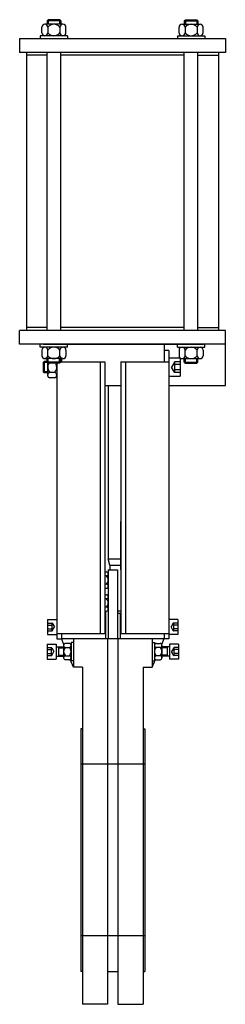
# Model space of a CAD drawing. Extents: x 14 to 194, y 7 to 867.
import ezdxf

# ---------------------------------------------------------------- set-up
doc = ezdxf.new("R2010")
doc.units = 0
doc.header["$LTSCALE"] = 15
doc.header["$MEASUREMENT"] = 0
doc.linetypes.add('RAYITAS', pattern=[0.375, 0.25, -0.125])
doc.layers.add('CYL_XDN150', color=7, linetype='CONTINUOUS')

msp = doc.modelspace()

# ---------------------------------------------------------------- linework, layer by layer
at = {"layer": 'CYL_XDN150'}
for p, q in [((33.75, 855.7), (33.75, 860.7)), ((52.21, 863.2), (36.39, 863.2)), ((39.3, 867.2), (38.3, 866.2)), ((50.3, 866.2), (38.3, 866.2)), ((38.3, 866.2), (38.3, 863.2)), ((39.02, 860.7), (39.02, 855.7)), ((49.3, 867.2), (39.3, 867.2)), ((39.3, 867.2), (39.3, 863.2)), ((49.3, 867.2), (49.3, 863.2)), ((50.3, 866.2), (49.3, 867.2)), ((49.57, 860.7), (49.57, 855.7)), ((50.3, 866.2), (50.3, 863.2)), ((54.85, 855.7), (54.85, 860.7)), ((153.75, 855.7), (153.75, 860.7)), ((156.39, 863.2), (172.21, 863.2)), ((158.3, 866.2), (159.3, 867.2)), ((158.3, 866.2), (170.3, 866.2)), ((158.3, 866.2), (158.3, 863.2)), ((159.02, 860.7), (159.02, 855.7)), ((159.3, 867.2), (169.3, 867.2)), ((159.3, 867.2), (159.3, 863.2)), ((169.3, 867.2), (170.3, 866.2)), ((169.3, 867.2), (169.3, 863.2)), ((169.57, 860.7), (169.57, 855.7)), ((170.3, 866.2), (170.3, 863.2)), ((174.85, 855.7), (174.85, 860.7)), ((56.3, 853.2), (32.3, 853.2)), ((32.3, 853.2), (32.3, 850.7)), ((56.3, 853.2), (56.3, 850.7)), ((152.3, 853.2), (176.3, 853.2)), ((152.3, 853.2), (152.3, 850.7)), ((176.3, 853.2), (176.3, 850.7)), ((14.3, 850.63), (194.3, 850.63)), ((14.3, 850.63), (14.3, 838.63)), ((194.3, 850.63), (194.3, 838.63)), ((194.3, 838.63), (14.3, 838.63)), ((20.3, 838.63), (20.3, 595.63)), ((38.3, 836.13), (20.3, 836.13)), ((38.3, 595.56), (38.3, 838.56)), ((50.3, 595.56), (50.3, 838.56)), ((158.3, 836.13), (50.3, 836.13)), ((158.3, 595.56), (158.3, 838.56)), ((170.3, 595.56), (170.3, 838.56)), ((170.3, 836.13), (188.3, 836.13)), ((188.3, 838.63), (188.3, 595.63)), ((194.3, 595.63), (14.3, 595.63)), ((14.3, 583.63), (14.3, 595.63)), ((38.3, 598.13), (20.3, 598.13)), ((158.3, 598.13), (50.3, 598.13)), ((170.3, 598.13), (188.3, 598.13)), ((194.3, 547.63), (194.3, 595.63)), ((194.3, 583.63), (14.3, 583.63)), ((32.3, 581.06), (32.3, 583.56)), ((56.3, 581.06), (32.3, 581.06)), ((33.75, 578.56), (33.75, 573.56)), ((34.8, 583.63), (175.32, 583.63)), ((39.02, 573.56), (39.02, 578.56)), ((49.57, 573.56), (49.57, 578.56)), ((54.85, 578.56), (54.85, 573.56)), ((56.3, 581.06), (56.3, 583.56)), ((140.8, 583.63), (140.8, 568.39)), ((144.8, 578.13), (140.8, 578.13)), ((144.8, 578.13), (144.8, 326.13)), ((152.3, 581.06), (152.3, 583.56)), ((152.3, 581.06), (176.3, 581.06)), ((153.75, 578.56), (153.75, 573.56)), ((159.02, 573.56), (159.02, 578.56)), ((169.57, 573.56), (169.57, 578.56)), ((174.85, 578.56), (174.85, 573.56)), ((176.3, 581.06), (176.3, 583.56)), ((35.8, 568.63), (34.8, 567.63)), ((38.3, 568.63), (35.8, 568.63)), ((35.8, 568.63), (35.8, 558.63)), ((52.21, 571.06), (36.39, 571.06)), ((38.3, 568.06), (38.3, 571.06)), ((50.3, 568.06), (38.3, 568.06)), ((39.3, 567.06), (38.3, 568.06)), ((39.3, 567.06), (39.3, 571.06)), ((49.3, 567.06), (49.3, 571.06)), ((50.3, 568.06), (49.3, 567.06)), ((50.3, 568.06), (50.3, 571.06)), ((50.3, 568.39), (88.8, 568.39)), ((50.8, 571.06), (50.8, 568.39)), ((84.8, 568.39), (84.8, 330.89)), ((88.8, 568.39), (88.8, 330.89)), ((102.8, 568.39), (102.8, 330.89)), ((102.8, 568.39), (144.8, 568.39)), ((106.8, 568.39), (106.8, 330.89)), ((144.8, 571.63), (154.74, 571.63)), ((154.8, 571.59), (154.8, 555.63)), ((156.39, 571.06), (172.21, 571.06)), ((158.3, 568.06), (158.3, 571.06)), ((158.3, 568.06), (170.3, 568.06)), ((158.3, 568.06), (159.3, 567.06)), ((159.3, 567.06), (159.3, 571.06)), ((169.3, 567.06), (169.3, 571.06)), ((169.3, 567.06), (170.3, 568.06)), ((170.3, 568.06), (170.3, 571.06)), ((38.73, 567.63), (34.8, 567.63)), ((34.8, 567.63), (34.8, 559.63)), ((38.8, 559.63), (34.8, 559.63)), ((34.8, 559.63), (35.8, 558.63)), ((38.8, 567.56), (38.8, 556.54)), ((49.3, 567.06), (39.3, 567.06)), ((46.8, 567.06), (46.8, 326.13)), ((159.3, 567.06), (169.3, 567.06)), ((38.8, 558.63), (35.8, 558.63)), ((44.8, 558.9), (40.8, 558.9)), ((44.8, 554.18), (40.8, 554.18)), ((144.8, 555.63), (154.8, 555.63)), ((88.8, 547.63), (102.8, 547.63)), ((91.8, 547.63), (91.8, 396.23)), ((144.8, 547.63), (194.3, 547.63)), ((102.8, 386.63), (102.8, 428.69)), ((91.8, 396.23), (102.8, 396.23)), ((93.3, 390.63), (91.8, 396.23)), ((93.3, 390.63), (102.8, 390.63)), ((93.3, 390.63), (93.3, 386.63)), ((88.8, 384.82), (90.17, 384.82)), ((90.17, 381.22), (88.8, 381.22)), ((91.8, 386.63), (99.8, 386.63)), ((91.8, 386.63), (91.8, 326.63)), ((91.8, 383.02), (91.8, 372.24)), ((99.8, 386.63), (99.8, 326.63)), ((90.17, 374.03), (88.8, 374.03)), ((88.8, 370.44), (90.17, 370.44)), ((88.8, 364.82), (90.17, 364.82)), ((91.8, 363.02), (91.8, 352.24)), ((90.17, 361.22), (88.8, 361.22)), ((90.17, 354.03), (88.8, 354.03)), ((88.8, 350.44), (90.17, 350.44)), ((89.3, 350.44), (89.3, 326.63)), ((99.8, 350.63), (102.8, 350.63)), ((99.8, 348.63), (102.8, 348.63)), ((99.8, 348.63), (102.8, 348.63)), ((102.3, 348.63), (102.3, 326.63)), ((38.8, 343.13), (38.8, 330.13)), ((38.8, 343.13), (46.8, 343.13)), ((152.8, 343.13), (144.8, 343.13)), ((152.8, 343.13), (152.8, 330.13)), ((38.8, 330.13), (46.8, 330.13)), ((46.8, 330.89), (88.8, 330.89)), ((50.8, 330.89), (50.8, 326.13)), ((102.8, 330.89), (144.8, 330.89)), ((140.8, 330.89), (140.8, 326.13)), ((152.8, 330.13), (144.8, 330.13)), ((38.3, 321.63), (46.3, 321.63)), ((38.3, 321.63), (38.3, 308.63)), ((46.3, 321.63), (46.3, 308.63)), ((46.3, 319.13), (52.8, 319.13)), ((46.8, 326.13), (50.8, 326.13)), ((48.3, 319.13), (48.3, 311.13)), ((48.3, 318.38), (52.8, 318.38)), ((50.8, 326.63), (140.8, 326.63)), ((53.01, 321.37), (50.8, 326.63)), ((52.8, 320.52), (52.8, 309.74)), ((57.67, 322.32), (54.42, 322.32)), ((54.42, 318.72), (57.67, 318.72)), ((59.3, 323.13), (59.3, 307.13)), ((61.3, 323.13), (59.3, 323.13)), ((59.3, 320.52), (59.3, 309.74)), ((61.3, 326.63), (61.3, 301.63)), ((91.3, 326.63), (91.3, 6.94)), ((100.3, 326.63), (100.3, 6.94)), ((130.3, 326.63), (130.3, 301.63)), ((130.3, 323.13), (132.3, 323.13)), ((132.3, 323.13), (132.3, 307.13)), ((132.3, 320.52), (132.3, 309.74)), ((133.92, 322.32), (137.17, 322.32)), ((137.17, 318.72), (133.92, 318.72)), ((138.59, 321.37), (140.8, 326.63)), ((138.8, 320.52), (138.8, 309.74)), ((145.3, 319.13), (138.8, 319.13)), ((143.3, 318.38), (138.8, 318.38)), ((144.8, 326.13), (140.8, 326.13)), ((143.3, 319.13), (143.3, 311.13)), ((145.3, 321.63), (145.3, 308.63)), ((153.3, 321.63), (145.3, 321.63)), ((153.3, 321.63), (153.3, 308.63)), ((46.3, 311.13), (52.8, 311.13)), ((48.3, 311.88), (52.8, 311.88)), ((54.42, 311.53), (57.67, 311.53)), ((137.17, 311.53), (133.92, 311.53)), ((143.3, 311.88), (138.8, 311.88)), ((145.3, 311.13), (138.8, 311.13)), ((38.3, 308.63), (46.3, 308.63)), ((57.67, 307.94), (54.42, 307.94)), ((61.3, 301.63), (58.52, 308.25)), ((61.3, 307.13), (59.3, 307.13)), ((69.3, 301.63), (61.3, 301.63)), ((69.3, 301.63), (69.3, 6.94)), ((122.3, 301.63), (122.3, 6.94)), ((122.3, 301.63), (130.3, 301.63)), ((130.3, 301.63), (133.08, 308.25)), ((130.3, 307.13), (132.3, 307.13)), ((133.92, 307.94), (137.17, 307.94)), ((153.3, 308.63), (145.3, 308.63)), ((67.8, 247.63), (67.8, 35.63)), ((69.3, 247.63), (67.8, 247.63)), ((122.3, 247.63), (123.8, 247.63)), ((123.8, 247.63), (123.8, 35.63)), ((123.8, 216.63), (67.8, 216.63)), ((123.8, 66.63), (67.8, 66.63)), ((69.3, 35.63), (67.8, 35.63)), ((91.3, 35.63), (100.3, 35.63)), ((122.3, 35.63), (123.8, 35.63)), ((91.3, 6.94), (69.3, 6.94)), ((100.3, 6.94), (122.3, 6.94))]:
    msp.add_line(p, q, dxfattribs=at)
at = {"layer": 'CYL_XDN150', "linetype": 'RAYITAS', "ltscale": 6}
for p, q in [((149.73, 568.08), (147.16, 563.63)), ((154.8, 568.2), (149.94, 568.2)), ((149.73, 559.18), (147.16, 563.63)), ((154.8, 565.92), (150.05, 565.92)), ((154.8, 561.34), (150.05, 561.34)), ((154.8, 559.05), (149.94, 559.05)), ((38.8, 340.06), (42.66, 340.06)), ((38.8, 338.34), (42.55, 338.34)), ((42.87, 339.93), (44.78, 336.63)), ((42.87, 333.32), (44.78, 336.63)), ((148.73, 339.93), (146.82, 336.63)), ((148.73, 333.32), (146.82, 336.63)), ((152.8, 340.06), (148.94, 340.06)), ((152.8, 338.34), (149.05, 338.34)), ((38.8, 334.91), (42.55, 334.91)), ((38.8, 333.2), (42.66, 333.2)), ((152.8, 333.2), (148.94, 333.2)), ((152.8, 334.91), (149.05, 334.91)), ((38.3, 318.56), (42.16, 318.56)), ((42.37, 318.43), (44.28, 315.13)), ((149.23, 318.43), (147.32, 315.13)), ((153.3, 318.56), (149.44, 318.56)), ((38.3, 316.84), (42.05, 316.84)), ((38.3, 313.41), (42.05, 313.41)), ((38.3, 311.7), (42.16, 311.7)), ((42.37, 311.82), (44.28, 315.13)), ((149.23, 311.82), (147.32, 315.13)), ((153.3, 311.7), (149.44, 311.7)), ((153.3, 316.84), (149.55, 316.84)), ((153.3, 313.41), (149.55, 313.41))]:
    msp.add_line(p, q, dxfattribs=at)
at = {"layer": 'CYL_XDN150'}
for centre, radius, start, end in [((36.39, 860.56), 2.64, 3.0662, 176.9338), ((44.3, 856.39), 6.82, 39.2843, 140.7157), ((52.21, 860.56), 2.64, 3.0662, 176.9338), ((156.39, 860.56), 2.64, 3.0662, 176.9338), ((164.3, 856.39), 6.82, 39.2843, 140.7157), ((172.21, 860.56), 2.64, 3.0662, 176.9338), ((36.39, 855.84), 2.64, 183.0662, 356.9338), ((44.3, 860.02), 6.82, 219.2843, 320.7157), ((52.21, 855.84), 2.64, 183.0662, 356.9338), ((156.39, 855.84), 2.64, 183.0662, 356.9338), ((164.3, 860.02), 6.82, 219.2843, 320.7157), ((172.21, 855.84), 2.64, 183.0662, 356.9338), ((36.39, 578.41), 2.64, 3.0662, 176.9338), ((44.3, 574.24), 6.82, 39.2843, 140.7157), ((52.21, 578.41), 2.64, 3.0662, 176.9338), ((156.39, 578.41), 2.64, 3.0662, 176.9338), ((164.3, 574.24), 6.82, 39.2843, 140.7157), ((172.21, 578.41), 2.64, 3.0662, 176.9338), ((36.39, 573.7), 2.64, 183.0662, 356.9338), ((44.3, 577.87), 6.82, 219.2843, 320.7157), ((52.21, 573.7), 2.64, 183.0662, 356.9338), ((156.39, 573.7), 2.64, 183.0662, 356.9338), ((164.3, 577.87), 6.82, 219.2843, 320.7157), ((172.21, 573.7), 2.64, 183.0662, 356.9338), ((45.38, 563.63), 6.58, 148.62792, 225.88398), ((40.22, 563.63), 6.58, 314.11602, 31.37208), ((41.19, 556.54), 2.4, 99.50011, 260.49989), ((44.4, 556.54), 2.4, 279.50011, 80.49989), ((89.99, 383.02), 1.81, 275.77073, 84.22927), ((87.01, 377.63), 4.79, 311.35248, 48.64752), ((89.99, 372.24), 1.81, 275.77073, 84.22927), ((89.99, 363.02), 1.81, 275.77073, 84.22927), ((87.01, 357.63), 4.79, 311.35248, 48.64752), ((89.99, 352.24), 1.81, 275.77073, 84.22927), ((54.61, 320.52), 1.81, 95.77073, 264.22927), ((57.59, 315.13), 4.79, 131.35248, 228.64752), ((57.49, 320.52), 1.81, 275.77073, 84.22927), ((54.51, 315.13), 4.79, 311.35248, 48.64752), ((134.11, 320.52), 1.81, 95.77073, 264.22927), ((137.09, 315.13), 4.79, 131.35248, 228.64752), ((136.99, 320.52), 1.81, 275.77073, 84.22927), ((134.01, 315.13), 4.79, 311.35248, 48.64752), ((54.61, 309.74), 1.81, 95.77073, 264.22927), ((57.49, 309.74), 1.81, 275.77073, 84.22927), ((134.11, 309.74), 1.81, 95.77073, 264.22927), ((136.99, 309.74), 1.81, 275.77073, 84.22927)]:
    msp.add_arc(centre, radius, start, end, dxfattribs=at)
at = {"layer": 'CYL_XDN150', "linetype": 'RAYITAS', "ltscale": 6}
for centre, radius, start, end in [((149.94, 567.95), 0.25, 90, 150), ((152.54, 567.06), 2.74, 155.3405, 204.6595), ((149.94, 559.3), 0.25, 210, 270), ((160.39, 563.63), 10.59, 167.52584, 192.47416), ((152.54, 560.2), 2.74, 155.3405, 204.6595), ((41.2, 339.2), 1.6, 327.49242, 32.50758), ((36.79, 336.63), 6.01, 343.41253, 16.58747), ((42.66, 339.81), 0.25, 30, 90), ((148.94, 339.81), 0.25, 90, 150), ((150.4, 339.2), 1.6, 147.49242, 212.50758), ((154.81, 336.63), 6.01, 163.41253, 196.58747), ((41.2, 334.06), 1.6, 327.49242, 32.50758), ((42.66, 333.45), 0.25, 270, 330), ((148.94, 333.45), 0.25, 210, 270), ((150.4, 334.06), 1.6, 147.49242, 212.50758), ((40.7, 317.7), 1.6, 327.49242, 32.50758), ((42.16, 318.31), 0.25, 30, 90), ((149.44, 318.31), 0.25, 90, 150), ((150.9, 317.7), 1.6, 147.49242, 212.50758), ((36.29, 315.13), 6.01, 343.41253, 16.58747), ((40.7, 312.56), 1.6, 327.49242, 32.50758), ((42.16, 311.95), 0.25, 270, 330), ((149.44, 311.95), 0.25, 210, 270), ((155.31, 315.13), 6.01, 163.41253, 196.58747), ((150.9, 312.56), 1.6, 147.49242, 212.50758)]:
    msp.add_arc(centre, radius, start, end, dxfattribs=at)

doc.saveas('drawing.dxf')
